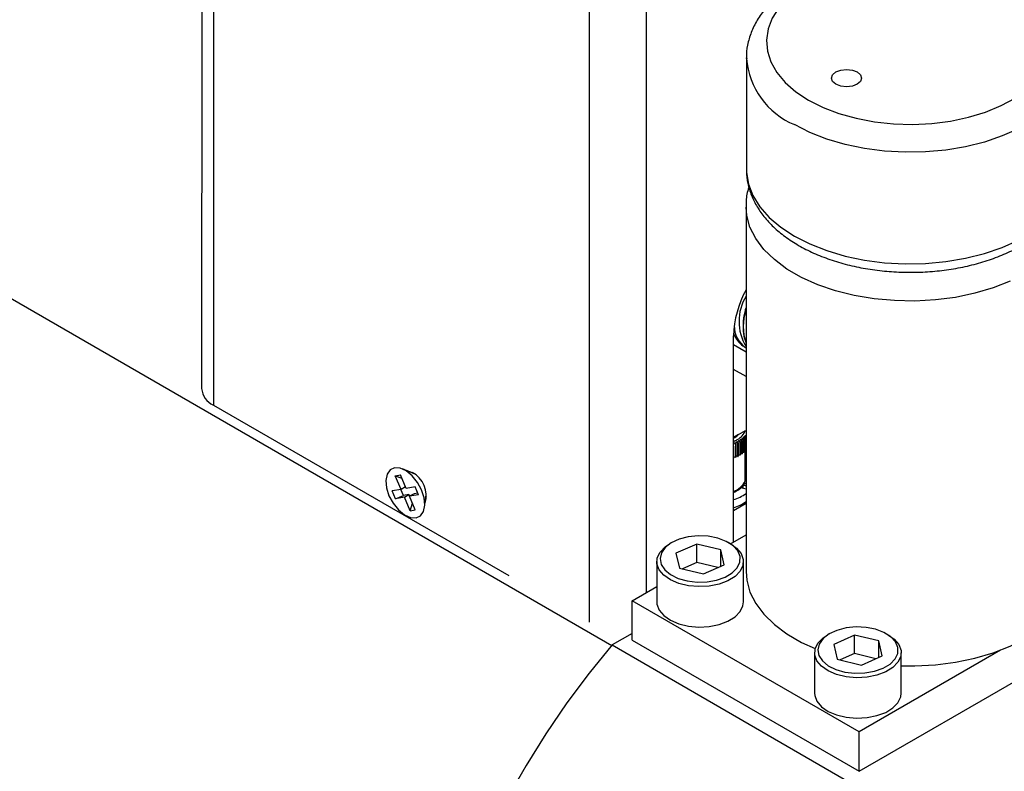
# Model space of a CAD drawing. Header units: inches. Extents: x 6.5 to 32.7, y 2.2 to 20.5.
# Tile 11 of 14: x 27.4 to 30.5, y 15.6 to 18. Entities that reach past the tile are written whole.
import ezdxf

# ---------------------------------------------------------------- set-up
doc = ezdxf.new("R2010")
doc.units = ezdxf.units.IN
doc.header["$MEASUREMENT"] = 0

msp = doc.modelspace()

# ---------------------------------------------------------------- linework, layer by layer
at = {"color": 7, "linetype": 'Continuous', "lineweight": 25}
for p, q in [((27.9727, 19.8223), (27.972, 16.8149)), ((25.9088, 17.9439), (29.2492, 16.0155)), ((29.6685, 17.8449), (29.6685, 17.4978)), ((29.6685, 17.8425), (29.6685, 17.8449)), ((29.6686, 17.5007), (29.6685, 17.4978)), ((29.6674, 17.3819), (29.6674, 16.2459)), ((29.6283, 16.337), (29.6284, 16.9792)), ((29.6673, 16.9573), (29.6674, 16.9571)), ((29.6284, 16.9524), (29.6674, 16.9299)), ((29.6659, 16.9428), (29.6674, 16.942)), ((29.6674, 16.8523), (29.6284, 16.8748)), ((28.0086, 16.7638), (28.9282, 16.2327)), ((29.6435, 16.6716), (29.666, 16.6846)), ((29.6435, 16.6716), (29.6283, 16.6628)), ((29.6601, 16.6156), (29.6601, 16.6532)), ((29.6607, 16.6537), (29.6607, 16.6161)), ((29.6648, 16.6201), (29.6648, 16.6577)), ((29.6653, 16.6582), (29.6653, 16.6206)), ((29.6287, 16.6356), (29.6287, 16.5981)), ((29.6353, 16.6007), (29.6353, 16.6382)), ((29.6361, 16.6386), (29.6361, 16.601)), ((29.6423, 16.6039), (29.6423, 16.6415)), ((29.6431, 16.6419), (29.6431, 16.6043)), ((29.6488, 16.6075), (29.6488, 16.6451)), ((29.6496, 16.6455), (29.6496, 16.608)), ((29.6548, 16.6114), (29.6548, 16.649)), ((29.6554, 16.6495), (29.6554, 16.6119)), ((29.6647, 16.5275), (29.6647, 16.6201)), ((28.6337, 16.5501), (28.5978, 16.5649)), ((28.6134, 16.5585), (28.614, 16.5595)), ((28.5751, 16.5435), (28.5911, 16.5463)), ((28.5931, 16.5013), (28.5751, 16.5435)), ((28.5751, 16.5435), (28.5955, 16.536)), ((28.6091, 16.5041), (28.5911, 16.5463)), ((28.6293, 16.5531), (28.6282, 16.5524)), ((28.5931, 16.5013), (28.5656, 16.4964)), ((28.6005, 16.4819), (28.5923, 16.5011)), ((28.6069, 16.5092), (28.5931, 16.5013)), ((28.6366, 16.509), (28.6091, 16.5041)), ((28.6471, 16.4845), (28.6366, 16.509)), ((29.651, 16.5068), (29.6674, 16.5029)), ((29.6572, 16.515), (29.6674, 16.5209)), ((29.6572, 16.515), (29.6572, 16.5053)), ((29.6572, 16.515), (29.6674, 16.5126)), ((28.576, 16.4719), (28.5656, 16.4964)), ((28.576, 16.4719), (28.6005, 16.4819)), ((28.6035, 16.4768), (28.576, 16.4719)), ((28.6177, 16.485), (28.6005, 16.4819)), ((28.6035, 16.4768), (28.6177, 16.485)), ((28.6215, 16.4346), (28.6035, 16.4768)), ((28.6199, 16.4798), (28.6177, 16.485)), ((28.6337, 16.4878), (28.6195, 16.4796)), ((28.6471, 16.4845), (28.6195, 16.4796)), ((28.6375, 16.4375), (28.6195, 16.4796)), ((28.6448, 16.4898), (28.6337, 16.4878)), ((28.6665, 16.4458), (28.6716, 16.4844)), ((28.6708, 16.4784), (28.672, 16.4791)), ((28.6215, 16.4346), (28.6288, 16.458)), ((28.6215, 16.4346), (28.6375, 16.4375)), ((28.67, 16.4626), (28.6687, 16.4626)), ((29.6674, 16.4569), (29.6283, 16.4344)), ((29.6192, 16.3318), (29.6674, 16.3596)), ((29.4361, 16.3355), (29.429, 16.3314)), ((29.5138, 16.3311), (29.4492, 16.3024)), ((29.589, 16.3131), (29.5138, 16.3311)), ((29.5138, 16.2735), (29.5138, 16.3311)), ((29.5997, 16.2665), (29.589, 16.3131)), ((29.589, 16.2618), (29.589, 16.3131)), ((29.6199, 16.3314), (29.6129, 16.3355)), ((29.4492, 16.3024), (29.4599, 16.2559)), ((29.3895, 16.2763), (29.3895, 16.1506)), ((29.4599, 16.2559), (29.5351, 16.2379)), ((29.5138, 16.2735), (29.4691, 16.2537)), ((29.5799, 16.2577), (29.5138, 16.2735)), ((29.5351, 16.2379), (29.5997, 16.2665)), ((29.6595, 16.1506), (29.6595, 16.2763)), ((29.3123, 16.1546), (29.3895, 16.1992)), ((30.0194, 15.624), (31.0447, 16.2159)), ((30.0194, 15.7464), (29.3123, 16.1546)), ((29.3123, 16.0322), (29.3123, 16.1546)), ((29.3123, 16.0525), (29.2502, 16.0167)), ((29.9275, 16.0518), (29.9204, 16.0477)), ((30.0052, 16.0474), (29.9407, 16.0187)), ((30.0805, 16.0294), (30.0052, 16.0474)), ((30.0052, 15.9898), (30.0052, 16.0474)), ((30.1114, 16.0477), (30.1043, 16.0518)), ((29.2502, 16.0167), (30.4693, 15.3129)), ((29.3123, 16.0322), (30.0194, 15.624)), ((29.9407, 16.0187), (29.9513, 15.9721)), ((30.0911, 15.9828), (30.0805, 16.0294)), ((30.0805, 15.9781), (30.0805, 16.0294)), ((29.8809, 15.9926), (29.8809, 15.8669)), ((30.0052, 15.9898), (29.9605, 15.97)), ((30.0713, 15.974), (30.0052, 15.9898)), ((30.46, 16.0008), (30.0194, 15.7464)), ((30.0266, 15.9542), (30.0911, 15.9828)), ((30.1509, 15.8669), (30.1509, 15.9926)), ((29.9513, 15.9721), (30.0266, 15.9542)), ((30.0194, 15.624), (30.0194, 15.7464))]:
    msp.add_line(p, q, dxfattribs=at)
at = {"color": 8, "linetype": 'Continuous', "lineweight": 25}
for p, q in [((28.0093, 19.7903), (28.0086, 16.7638)), ((29.1796, 16.0876), (29.1803, 19.1142)), ((29.357, 19.1145), (29.3564, 16.1801))]:
    msp.add_line(p, q, dxfattribs=at)
at = {"color": 7, "linetype": 'Continuous', "lineweight": 25, "flags": 128}
for points in [[(30.4731, 18.0904), (30.4256, 18.1113), (30.3737, 18.1284), (30.3182, 18.1413), (30.2603, 18.1499), (30.201, 18.1539), (30.1412, 18.1533), (30.0821, 18.1482), (30.0247, 18.1385), (29.9701, 18.1245), (29.9191, 18.1064), (29.8729, 18.0846), (29.832, 18.0594), (29.7974, 18.0313), (29.7695, 18.0007), (29.749, 17.9683), (29.7361, 17.9346), (29.7311, 17.9002), (29.7341, 17.8658), (29.745, 17.8318), (29.7637, 17.799), (29.7897, 17.768), (29.8228, 17.7392), (29.8621, 17.7132)], [(30.0138, 17.8008), (30.024, 17.792), (30.0275, 17.7816), (30.024, 17.7712), (30.0138, 17.7624), (29.9985, 17.7565), (29.9805, 17.7545), (29.9626, 17.7565), (29.9473, 17.7624), (29.9371, 17.7712), (29.9335, 17.7816), (29.9371, 17.792), (29.9473, 17.8008), (29.9626, 17.8067), (29.9805, 17.8087), (29.9985, 17.8067), (30.0138, 17.8008)], [(29.8621, 17.7132), (29.9071, 17.6905), (29.9569, 17.6715), (30.0107, 17.6564), (30.0675, 17.6456), (30.1263, 17.6393), (30.186, 17.6376), (30.2456, 17.6405), (30.304, 17.6479), (30.3601, 17.6598), (30.413, 17.6759), (30.4617, 17.6959), (30.5054, 17.7194)], [(29.6674, 16.6668), (29.6673, 16.6669), (29.6664, 16.6677), (29.6654, 16.6682), (29.6644, 16.6683), (29.6639, 16.6681), (29.6635, 16.6678), (29.6633, 16.6674), (29.6632, 16.6669), (29.6631, 16.6663), (29.6632, 16.6657), (29.6636, 16.6644), (29.6641, 16.6631), (29.665, 16.6605), (29.6653, 16.6582), (29.6653, 16.6582)], [(28.6396, 16.4125), (28.6537, 16.4191), (28.6631, 16.4327), (28.6671, 16.4519), (28.665, 16.4749), (28.6572, 16.4995), (28.6445, 16.5231), (28.628, 16.5436), (28.6093, 16.5589), (28.5904, 16.5674), (28.5731, 16.5684), (28.559, 16.5618), (28.5495, 16.5483), (28.5456, 16.529), (28.5476, 16.506), (28.5554, 16.4814), (28.5682, 16.4578), (28.5847, 16.4373), (28.6033, 16.4221), (28.6222, 16.4135), (28.6396, 16.4125)], [(28.609, 16.5602), (28.6114, 16.56), (28.6275, 16.5541)], [(29.64, 16.2569), (29.6482, 16.2743), (29.6487, 16.2924), (29.6414, 16.31), (29.6267, 16.326), (29.6056, 16.3394), (29.5794, 16.3493), (29.5498, 16.3551), (29.5185, 16.3566), (29.4877, 16.3534), (29.4591, 16.346), (29.4347, 16.3347), (29.4159, 16.3202), (29.4039, 16.3035), (29.3995, 16.2856), (29.4029, 16.2676), (29.414, 16.2507), (29.432, 16.2359), (29.4559, 16.2241), (29.484, 16.2162), (29.5147, 16.2125), (29.546, 16.2134), (29.5759, 16.2187), (29.6027, 16.2282), (29.6244, 16.2412), (29.64, 16.2569)], [(29.6492, 16.2465), (29.6332, 16.2301), (29.6109, 16.2165), (29.5836, 16.2063), (29.5528, 16.2001), (29.5204, 16.1984), (29.4883, 16.2012), (29.4582, 16.2084), (29.432, 16.2195), (29.4111, 16.234), (29.3969, 16.2509), (29.39, 16.2692), (29.391, 16.288), (29.3997, 16.3061), (29.4157, 16.3225), (29.429, 16.3314)], [(29.6199, 16.3314), (29.6378, 16.3186), (29.6521, 16.3018), (29.6589, 16.2834), (29.6579, 16.2646), (29.6492, 16.2465)], [(29.6674, 16.2459), (29.6696, 16.2181), (29.6797, 16.1816), (29.6975, 16.1461), (29.723, 16.1122), (29.7556, 16.0804), (29.7948, 16.0511), (29.8401, 16.025), (29.8828, 16.0055)], [(30.1509, 15.9518), (30.1934, 15.9516), (30.2572, 15.9551), (30.3197, 15.9631), (30.3799, 15.9756), (30.437, 15.9924), (30.49, 16.0132), (30.538, 16.0377), (30.5804, 16.0654), (30.6164, 16.096), (30.6454, 16.1289), (30.6671, 16.1637), (30.6811, 16.1998), (30.6871, 16.2366), (30.6874, 16.2459)], [(29.3895, 16.1506), (29.39, 16.1435), (29.3969, 16.1251), (29.4111, 16.1082), (29.432, 16.0938), (29.4582, 16.0827), (29.4883, 16.0755), (29.5204, 16.0727), (29.5528, 16.0744), (29.5836, 16.0805), (29.6109, 16.0907), (29.6332, 16.1044), (29.6492, 16.1208)], [(29.6492, 16.1208), (29.6579, 16.1389), (29.6595, 16.1506)], [(30.1314, 15.9732), (30.1397, 15.9906), (30.1401, 16.0087), (30.1328, 16.0263), (30.1181, 16.0423), (30.097, 16.0557), (30.0708, 16.0656), (30.0412, 16.0714), (30.01, 16.0729), (29.9791, 16.0697), (29.9505, 16.0623), (29.9261, 16.051), (29.9073, 16.0365), (29.8953, 16.0198), (29.8909, 16.0019), (29.8944, 15.9839), (29.9055, 15.967), (29.9235, 15.9522), (29.9473, 15.9404), (29.9755, 15.9325), (30.0061, 15.9288), (30.0374, 15.9297), (30.0674, 15.935), (30.0941, 15.9445), (30.1159, 15.9575), (30.1314, 15.9732)], [(30.1406, 15.9628), (30.1247, 15.9464), (30.1024, 15.9328), (30.075, 15.9226), (30.0443, 15.9164), (30.0119, 15.9147), (29.9797, 15.9175), (29.9496, 15.9247), (29.9234, 15.9358), (29.9026, 15.9503), (29.8883, 15.9672), (29.8815, 15.9855), (29.8824, 16.0043), (29.8912, 16.0224), (29.9071, 16.0388), (29.9204, 16.0477)], [(30.1114, 16.0477), (30.1292, 16.0349), (30.1435, 16.0181), (30.1503, 15.9997), (30.1494, 15.9809), (30.1406, 15.9628)], [(29.2502, 16.0167), (29.1784, 15.9285), (29.1095, 15.8363), (29.0441, 15.7406), (28.9824, 15.6419), (28.9246, 15.5406)], [(29.8809, 15.8669), (29.8815, 15.8598), (29.8883, 15.8414), (29.9026, 15.8245), (29.9234, 15.8101), (29.9496, 15.799), (29.9797, 15.7918), (30.0119, 15.789), (30.0443, 15.7907), (30.075, 15.7968), (30.1024, 15.807), (30.1247, 15.8207), (30.1406, 15.8371)], [(30.1406, 15.8371), (30.1494, 15.8552), (30.1509, 15.8669)]]:
    msp.add_lwpolyline(points, dxfattribs=at)
at = {"color": 8, "linetype": 'Continuous', "lineweight": 25, "flags": 128}
for points in [[(30.6885, 17.8424), (30.6863, 17.8172), (30.6763, 17.7806), (30.6584, 17.7451), (30.6329, 17.7112), (30.6003, 17.6794), (30.5611, 17.6502), (30.5158, 17.624), (30.4652, 17.6014), (30.4101, 17.5825), (30.3513, 17.5679), (30.2898, 17.5575), (30.2265, 17.5518), (30.1625, 17.5506), (30.0988, 17.5541), (30.0362, 17.5621), (29.976, 17.5747), (29.9189, 17.5915), (29.866, 17.6122), (29.8179, 17.6367)], [(29.6685, 17.4978), (29.6688, 17.4886), (29.6748, 17.4518), (29.6888, 17.4157), (29.7105, 17.3809), (29.7396, 17.348), (29.7756, 17.3174), (29.8179, 17.2897), (29.866, 17.2652), (29.9189, 17.2444), (29.976, 17.2276), (30.0362, 17.2151), (30.0988, 17.207), (30.1625, 17.2036), (30.2265, 17.2047), (30.2898, 17.2105), (30.3513, 17.2208), (30.4101, 17.2355), (30.4652, 17.2543), (30.5158, 17.277)], [(30.49, 17.1492), (30.437, 17.1285), (30.3799, 17.1117), (30.3197, 17.0991), (30.2572, 17.0911), (30.1934, 17.0876), (30.1294, 17.0888), (30.0661, 17.0945), (30.0046, 17.1049), (29.9458, 17.1195), (29.8907, 17.1384), (29.8401, 17.161), (29.7948, 17.1872), (29.7556, 17.2164), (29.723, 17.2482), (29.6975, 17.2821), (29.6797, 17.3176), (29.6696, 17.3542), (29.6674, 17.3798)]]:
    msp.add_lwpolyline(points, dxfattribs=at)
at = {"color": 8, "linetype": 'Continuous', "lineweight": 25}
for centre, radius, start, end in [((29.914, 17.8635), 0.2463, 184.8833, 247.0449), ((29.8161, 17.008), 0.1572, 161.0967, 198.7984), ((29.7102, 17.009), 0.0796, 178.5633, 236.1459), ((29.5903, 16.7437), 0.1005, 292.258, 299.7963), ((29.6071, 16.5553), 0.064, 289.3688, 334.2662)]:
    msp.add_arc(centre, radius, start, end, dxfattribs=at)
at = {"color": 7, "linetype": 'Continuous', "lineweight": 25}
for centre, radius, start, end in [((29.9482, 16.9688), 0.32, 151.3611, 178.1267), ((29.7976, 17.0241), 0.1521, 148.9387, 211.0613), ((28.0318, 16.8191), 0.0599, 184.0459, 247.2444), ((29.6159, 16.7046), 0.054, 296.8301, 338.2698), ((29.5988, 16.7173), 0.0639, 297.4804, 314.3096), ((29.6141, 16.7065), 0.0704, 310.8098, 311.4247), ((29.621, 16.6994), 0.0605, 316.4405, 317.1205), ((29.5886, 16.7484), 0.1197, 292.9309, 293.3625), ((29.5942, 16.7366), 0.1066, 296.8393, 297.3056), ((29.6005, 16.7254), 0.0937, 301.0783, 301.5864), ((29.6072, 16.7152), 0.0815, 305.7121, 306.2696), ((29.6628, 16.6139), 0.00655, 72.3229, 108.9556), ((29.621, 16.6618), 0.0605, 316.4405, 317.1205), ((29.6671, 16.6184), 0.00657, 87.7831, 105.9794), ((29.632, 16.5962), 0.00551, 53.6823, 127.5962), ((29.5886, 16.7109), 0.1197, 292.9309, 293.3625), ((29.6393, 16.599), 0.00582, 58.3528, 122.9257), ((29.5942, 16.699), 0.1066, 296.8393, 297.3056), ((29.646, 16.6023), 0.00592, 61.5901, 119.6884), ((29.6005, 16.6878), 0.0937, 301.0783, 301.5864), ((29.6522, 16.6057), 0.00625, 65.8197, 115.4588), ((29.6072, 16.6776), 0.0815, 305.7121, 306.2696), ((29.6579, 16.6097), 0.00635, 68.9065, 112.372), ((29.6141, 16.6689), 0.0704, 310.8098, 311.4247), ((28.5885, 16.481), 0.0829, 344.0137, 61.9072), ((29.5935, 16.5919), 0.1272, 285.8632, 305.4916), ((29.5935, 16.5666), 0.1272, 285.861, 305.4913)]:
    msp.add_arc(centre, radius, start, end, dxfattribs=at)
for points, knots in [([(30.6879, 17.8418), (30.6881, 17.8447), (30.6894, 17.8605), (30.6847, 17.8892), (30.6737, 17.9267), (30.6555, 17.9627), (30.6311, 17.9969), (30.6004, 18.0291), (30.5635, 18.0588), (30.5211, 18.0856), (30.4737, 18.109), (30.4223, 18.1287), (30.3675, 18.1443), (30.3103, 18.1559), (30.2514, 18.1632), (30.1915, 18.1663), (30.1315, 18.1651), (30.0721, 18.1596), (30.0141, 18.1499), (29.9582, 18.136), (29.9051, 18.118), (29.8556, 18.096), (29.8103, 18.0702), (29.77, 18.0408), (29.7354, 18.0079), (29.7074, 17.9722), (29.6864, 17.9342), (29.6736, 17.895), (29.668, 17.8639), (29.6691, 17.8463), (29.6694, 17.842)], [0, 0, 0, 0, 0.007967, 0.042789, 0.077526, 0.112649, 0.148554, 0.185406, 0.223105, 0.261372, 0.299906, 0.338458, 0.376928, 0.415299, 0.453587, 0.491823, 0.530047, 0.568297, 0.606605, 0.645016, 0.683572, 0.722306, 0.761227, 0.800296, 0.839304, 0.877917, 0.915731, 0.952465, 0.988146, 1, 1, 1, 1]), ([(29.6692, 17.5014), (29.669, 17.4983), (29.6677, 17.4823), (29.6724, 17.4535), (29.6834, 17.416), (29.7015, 17.38), (29.7259, 17.3458), (29.7567, 17.3136), (29.7935, 17.2839), (29.836, 17.2571), (29.8833, 17.2337), (29.9348, 17.214), (29.9895, 17.1984), (30.0467, 17.1868), (30.1057, 17.1795), (30.1655, 17.1764), (30.2255, 17.1776), (30.2849, 17.1831), (30.343, 17.1928), (30.3989, 17.2067), (30.4519, 17.2247), (30.5015, 17.2467), (30.5468, 17.2725), (30.5871, 17.3019), (30.6217, 17.3348), (30.6497, 17.3706), (30.6707, 17.4085), (30.6834, 17.4477), (30.689, 17.4773), (30.6881, 17.4933), (30.6879, 17.4961)], [0, 0, 0, 0, 0.008367, 0.043323, 0.078194, 0.113451, 0.149495, 0.186488, 0.224331, 0.262746, 0.301427, 0.340127, 0.378746, 0.417264, 0.455699, 0.494082, 0.532453, 0.57085, 0.609305, 0.647864, 0.686567, 0.72545, 0.764521, 0.80374, 0.842898, 0.881659, 0.919619, 0.956493, 0.992311, 1, 1, 1, 1]), ([(29.6766, 17.4425), (29.6752, 17.4384), (29.6695, 17.4214), (29.6667, 17.3998), (29.6679, 17.3827), (29.6681, 17.3792)], [0, 0, 0, 0, 0.199505, 0.832806, 1, 1, 1, 1]), ([(29.6674, 17.0679), (29.6663, 17.0648), (29.6615, 17.0506), (29.6578, 17.0251), (29.6578, 16.994), (29.6612, 16.9717), (29.6662, 16.9614), (29.6672, 16.9591)], [0, 0, 0, 0, 0.079938, 0.367794, 0.660681, 0.926268, 1, 1, 1, 1]), ([(29.6292, 16.9846), (29.6329, 16.9777), (29.6403, 16.9638), (29.654, 16.9495), (29.6644, 16.9445), (29.6677, 16.9428)], [0, 0, 0, 0, 0.4048984, 0.8064757, 1, 1, 1, 1]), ([(29.6488, 16.6451), (29.6488, 16.6455), (29.6488, 16.6464), (29.6485, 16.6479), (29.648, 16.6493), (29.647, 16.6507), (29.6456, 16.6519), (29.6437, 16.652), (29.6423, 16.6511), (29.6419, 16.6493), (29.6422, 16.6473), (29.6426, 16.6454), (29.643, 16.6435), (29.6431, 16.6424), (29.6431, 16.6419)], [0, 0, 0, 0, 0.072629, 0.144947, 0.219681, 0.290302, 0.381474, 0.467265, 0.555099, 0.644322, 0.72905, 0.822208, 0.910568, 1, 1, 1, 1]), ([(29.6548, 16.649), (29.6548, 16.6494), (29.6547, 16.6503), (29.6544, 16.6518), (29.6539, 16.6532), (29.6529, 16.6546), (29.6515, 16.6556), (29.6497, 16.6557), (29.6484, 16.6547), (29.6481, 16.6529), (29.6485, 16.6509), (29.649, 16.649), (29.6495, 16.6472), (29.6495, 16.6461), (29.6496, 16.6455)], [0, 0, 0, 0, 0.072629, 0.144947, 0.219681, 0.290302, 0.381474, 0.467265, 0.555099, 0.644322, 0.72905, 0.822208, 0.910568, 1, 1, 1, 1]), ([(29.6601, 16.6532), (29.6601, 16.6537), (29.6601, 16.6545), (29.6597, 16.656), (29.6591, 16.6573), (29.6582, 16.6587), (29.6567, 16.6597), (29.655, 16.6596), (29.6539, 16.6586), (29.6538, 16.6568), (29.6543, 16.6548), (29.6549, 16.6529), (29.6554, 16.6511), (29.6554, 16.65), (29.6554, 16.6495)], [0, 0, 0, 0, 0.072629, 0.144947, 0.219681, 0.290302, 0.381474, 0.467265, 0.555099, 0.644322, 0.72905, 0.822208, 0.910568, 1, 1, 1, 1]), ([(29.6648, 16.6577), (29.6648, 16.6581), (29.6648, 16.659), (29.6644, 16.6604), (29.6638, 16.6618), (29.6628, 16.663), (29.6614, 16.6639), (29.6597, 16.6638), (29.6588, 16.6627), (29.6588, 16.6609), (29.6595, 16.659), (29.6601, 16.6571), (29.6606, 16.6554), (29.6607, 16.6543), (29.6607, 16.6537)], [0, 0, 0, 0, 0.072629, 0.144947, 0.219681, 0.290302, 0.381474, 0.467265, 0.555099, 0.644322, 0.72905, 0.822208, 0.910568, 1, 1, 1, 1]), ([(29.6353, 16.6382), (29.6353, 16.6387), (29.6352, 16.6396), (29.635, 16.6411), (29.6345, 16.6425), (29.6337, 16.644), (29.6323, 16.6453), (29.6304, 16.6457), (29.6289, 16.645), (29.6284, 16.644), (29.6282, 16.6435)], [0, 0, 0, 0, 0.116405, 0.232312, 0.352093, 0.465279, 0.611404, 0.748906, 0.874619, 1, 1, 1, 1]), ([(29.6423, 16.6415), (29.6423, 16.6419), (29.6423, 16.6428), (29.642, 16.6443), (29.6415, 16.6458), (29.6406, 16.6472), (29.6392, 16.6484), (29.6373, 16.6487), (29.6358, 16.6478), (29.6352, 16.6461), (29.6353, 16.6441), (29.6357, 16.6421), (29.636, 16.6402), (29.6361, 16.6391), (29.6361, 16.6386)], [0, 0, 0, 0, 0.072629, 0.144947, 0.219681, 0.290302, 0.381474, 0.467265, 0.555099, 0.644322, 0.72905, 0.822208, 0.910568, 1, 1, 1, 1]), ([(29.6283, 16.4914), (29.6345, 16.4946), (29.6476, 16.5012), (29.6592, 16.5136), (29.6631, 16.5225), (29.6645, 16.5258)], [0, 0, 0, 0, 0.369429, 0.770802, 1, 1, 1, 1])]:
    msp.add_open_spline(points, degree=3, knots=knots, dxfattribs=at)

doc.saveas('drawing.dxf')
